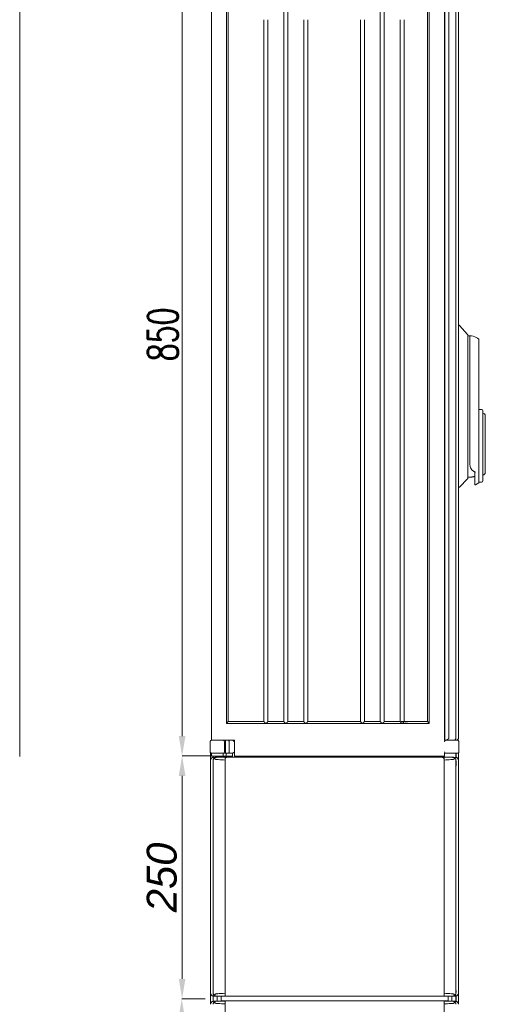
# Model space of a CAD drawing. Header units: centimetres. Extents: x -4572 to 125430, y -27163 to 73697.
# Tile 12 of 44: x 98637 to 99105, y -18097 to -17108. Entities that reach past the tile are written whole.
import ezdxf

# ---------------------------------------------------------------- set-up
doc = ezdxf.new("R2010")
doc.units = ezdxf.units.CM
doc.header["$MEASUREMENT"] = 0
for name, color, linetype in [('kontur', 7, 'Continuous'), ('w0', 7, 'Continuous'), ('w0 @ 1', 7, 'Continuous')]:
    doc.layers.add(name, color=color, linetype=linetype)
doc.styles.add('style1', font='romans.shx', dxfattribs={"width": 0.7, "height": 12})
doc.styles.add('WYMIAROWA', font='ariali.ttf', dxfattribs={"height": 30})
doc.dimstyles.new('aaa', dxfattribs={"dimtxt": 30, "dimasz": 20, "dimexe": 0, "dimexo": 0, "dimgap": 4, "dimtad": 1, "dimdec": 0, "dimzin": 9, "dimdsep": 46, "dimtxsty": 'style1', "dimcen": 0.09, "dimclrt": 256, "dimadec": 0, "dimazin": 1, "dimtfac": 1, "dimtdec": 0, "dimtmove": 0, "dimatfit": 0, "dimfxl": 1, "dimtolj": 1, "dimtzin": 0, "dimarcsym": 0})
doc.dimstyles.new('MOJE', dxfattribs={"dimtxt": 30, "dimasz": 20, "dimexe": 0, "dimexo": 0, "dimgap": 5, "dimtad": 1, "dimtoh": 1, "dimdec": 0, "dimrnd": 1, "dimzin": 12, "dimdsep": 46, "dimtxsty": 'WYMIAROWA', "dimcen": 0.09, "dimadec": 0, "dimazin": 2, "dimtfac": 1, "dimtdec": 0, "dimtofl": 0, "dimtmove": 0, "dimatfit": 3, "dimfxl": 1, "dimtolj": 1, "dimtzin": 0, "dimarcsym": 0})

# ---------------------------------------------------------------- blocks, each defined once
blk = doc.blocks.new('q3tr3rfg2')
at = {"layer": 'kontur', "color": 7, "lineweight": 0}
for p, q in [((44180.52, 1674.74), (44180.52, 2474.74)), ((44180.54, 1690.74), (44180.54, 2474.74)), ((44180.53, 2459.74), (44180.53, 1707.74)), ((44180.53, 1674.74), (44180.53, 1690.74)), ((44180.53, 1690.74), (44180.54, 1690.74))]:
    blk.add_line(p, q, dxfattribs=at)
blk = doc.blocks.new('SKRF 800 C + NDC')
at = {"layer": 'kontur', "color": 7, "lineweight": 0}
for p, q in [((-123.56, 1886.77), (-123.56, 1102.56)), ((-123.56, 1886.77), (-123.56, 1102.56)), ((-123.55, 1886.77), (-123.55, 1102.56)), ((110.51, 1886.77), (110.51, 1102.48)), ((110.7, 1889.27), (110.7, 1102.56)), ((114.99, 1886.27), (114.99, 1105.57)), ((122.01, 1886.27), (122.01, 1791.73)), ((124.51, 1791.73), (124.51, 1886.27)), ((-108.55, 1871.77), (-108.55, 1119.57)), ((-106.81, 1870.03), (-106.81, 1121.3)), ((93.27, 1121.3), (93.27, 1870.03)), ((95.01, 1119.57), (95.01, 1871.77)), ((-51.03, 1854.56), (-51.03, 1121.3)), ((-47.03, 1854.56), (-47.03, 1121.3)), ((45.99, 1854.56), (45.99, 1121.3)), ((49.99, 1854.56), (49.99, 1121.3)), ((-71.04, 1826.55), (-71.04, 1121.3)), ((-67.04, 1826.55), (-67.04, 1121.3)), ((-31.03, 1826.55), (-31.03, 1121.3)), ((-27.03, 1826.55), (-27.03, 1121.3)), ((25.99, 1826.55), (25.99, 1121.3)), ((29.99, 1826.55), (29.99, 1121.3)), ((66, 1826.55), (66, 1121.3)), ((70, 1826.55), (70, 1121.3)), ((122.01, 1791.73), (122.01, 1105.07)), ((124.51, 1105.07), (124.51, 1791.73)), ((125.61, 1519.26), (133.76, 1510.21)), ((134.02, 1509.54), (134.02, 1365.8)), ((136.02, 1495.92), (136.02, 1508.92)), ((145.02, 1505.08), (145.02, 1429.11)), ((136.02, 1492.86), (136.02, 1495.92)), ((136.02, 1388.93), (136.02, 1492.79)), ((147.52, 1434.9), (145.02, 1434.9)), ((145.02, 1434.9), (145.02, 1424.9)), ((145.02, 1395.14), (145.02, 1424.9)), ((149.02, 1433.4), (149.02, 1424.9)), ((149.02, 1424.9), (149.02, 1395.14)), ((151.52, 1371.64), (151.52, 1428.65)), ((145.02, 1394.65), (145.02, 1395.14)), ((149.02, 1395.14), (149.02, 1394.4)), ((136.02, 1380.12), (136.02, 1388.93)), ((145.02, 1381.01), (145.02, 1394.65)), ((149.02, 1394.4), (149.02, 1380.76)), ((145.02, 1378.93), (145.02, 1381.01)), ((145.02, 1378.93), (145.02, 1376.62)), ((145.02, 1375.03), (145.02, 1376.62)), ((149.02, 1380.76), (149.02, 1379.72)), ((149.02, 1379.72), (149.02, 1377.41)), ((149.02, 1377.41), (149.02, 1375.03)), ((136.46, 1366.9), (136.02, 1366.88)), ((136.76, 1366.91), (136.75, 1366.9)), ((141.02, 1359.62), (141.02, 1371.51)), ((145.02, 1371.89), (145.02, 1375.03)), ((145.02, 1371.89), (145.02, 1361.88)), ((149.02, 1375.03), (149.02, 1371.89)), ((149.02, 1371.89), (149.02, 1363.38)), ((133.72, 1365.09), (125.6, 1356.97)), ((144.73, 1361.24), (144.86, 1361.37)), ((145.02, 1363.16), (145.02, 1361.72)), ((145.02, 1361.88), (147.52, 1361.88)), ((-106.81, 1121.3), (-108.55, 1119.57)), ((-108.55, 1119.57), (95.01, 1119.57)), ((-106.81, 1121.3), (-71.05, 1121.3)), ((-67.02, 1121.3), (-51.04, 1121.3)), ((-47.02, 1121.3), (-31.04, 1121.3)), ((-27.01, 1121.3), (25.98, 1121.3)), ((30, 1121.3), (45.99, 1121.3)), ((49.99, 1121.3), (66, 1121.3)), ((70, 1121.3), (93.27, 1121.3)), ((93.27, 1121.3), (95.01, 1119.57)), ((-125.05, 1091.06), (-125.05, 1101.06)), ((-121.05, 1102.56), (-123.55, 1102.56)), ((-100.54, 1102.56), (-123.55, 1102.56)), ((-110.55, 1091.06), (-110.55, 1101.06)), ((-109.55, 1091.06), (-109.55, 1101.06)), ((-108.05, 1102.56), (-108.05, 1102.56)), ((-106.05, 1091.06), (-106.05, 1101.06)), ((-104.05, 1102.56), (-104.05, 1102.56)), ((-102.55, 1102.56), (-102.55, 1102.56)), ((-100.54, 1086.56), (-100.54, 1102.56)), ((110.51, 1102.56), (113.51, 1102.56)), ((110.7, 1102.56), (110.51, 1102.56)), ((119.4, 1102.56), (110.7, 1102.56)), ((112.01, 1102.56), (113.51, 1102.56)), ((113.51, 1102.56), (121.01, 1102.56)), ((121.01, 1102.56), (121.01, 1102.56)), ((121.01, 1102.56), (123.51, 1102.56)), ((122.02, 1105.07), (122.02, 1105.07)), ((124.21, 1102.38), (124.21, 1103.88)), ((125.01, 1091.06), (125.01, 1101.06)), ((-124.56, 1089.95), (-124.56, 1082.4)), ((-123.56, 1089.56), (-123.56, 1086.56)), ((-123.56, 1089.56), (-123.56, 1086.56)), ((-123.55, 1089.56), (-121.05, 1089.56)), ((-121.05, 1089.56), (-113.55, 1089.56)), ((-113.55, 1089.56), (-112.05, 1089.56)), ((-113.55, 1089.56), (-110.17, 1089.56)), ((-112.05, 1089.56), (-112.05, 1086.56)), ((-110.17, 1089.56), (-106.67, 1089.56)), ((-109.05, 1089.56), (-109.05, 1086.56)), ((-106.67, 1089.56), (-102.48, 1089.56)), ((-102.55, 1089.56), (-102.55, 1085.56)), ((110.51, 1089.65), (110.51, 1086.56)), ((113.51, 1089.56), (110.51, 1089.56)), ((113.51, 1089.56), (112.01, 1089.56)), ((121.01, 1089.56), (113.51, 1089.56)), ((123.51, 1089.56), (121.01, 1089.56)), ((122.02, 1089.56), (122.02, 1087.02)), ((124.52, 1082.4), (124.52, 1089.95)), ((-124.56, 1082.4), (-124.56, 848.61)), ((-123.56, 1086.56), (-123.56, 1086.56)), ((-123.56, 1086.56), (-123.56, 1086.56)), ((-123.56, 1086.56), (-123.56, 1086.56)), ((-122.06, 1086.56), (-122.06, 1085.36)), ((-122.06, 1082.52), (-122.06, 1082.54)), ((-122.06, 848.47), (-122.06, 1082.54)), ((-122.06, 848.47), (-122.06, 1082.54)), ((-119.17, 1085.42), (-121.59, 1085.4)), ((-117.47, 1085.57), (-119.06, 1085.57)), ((-102.55, 1085.66), (-117.05, 1085.66)), ((-108.38, 1085.53), (-117.05, 1085.53)), ((-112.05, 1086.56), (-109.05, 1086.56)), ((-110.06, 1082.67), (-110.06, 1085.5)), ((-108.98, 1085.33), (-110.06, 1085.33)), ((-110.06, 1082.67), (-110.06, 965.54)), ((-110.06, 1079.06), (-110.05, 1079.06)), ((-110.05, 1082.66), (-110.05, 1081.56)), ((-109.04, 1086.56), (-102.56, 1086.56)), ((-108.34, 1085.54), (-108.38, 1085.53)), ((-0.02, 1085.56), (-108.07, 1085.56)), ((-103.59, 1085.56), (-103.44, 1085.57)), ((-100.54, 1086.56), (110.53, 1086.56)), ((-0.02, 1085.56), (108.03, 1085.56)), ((102.51, 1086.56), (102.51, 1085.56)), ((102.51, 1085.66), (117.01, 1085.66)), ((103.55, 1085.56), (103.4, 1085.57)), ((108.34, 1085.53), (117.01, 1085.53)), ((108.94, 1085.33), (110.02, 1085.33)), ((110.01, 1082.66), (110.01, 1081.56)), ((110.02, 1079.06), (110.01, 1079.06)), ((110.02, 1082.67), (110.02, 1085.5)), ((110.02, 1082.67), (110.02, 965.54)), ((117.43, 1085.57), (119.02, 1085.57)), ((121.55, 1085.4), (119.13, 1085.42)), ((122.02, 1087.02), (122.02, 1085.36)), ((122.02, 1082.52), (122.02, 1082.54)), ((122.02, 848.47), (122.02, 1082.54)), ((122.02, 848.47), (122.02, 1082.54)), ((124.52, 848.61), (124.52, 1082.4)), ((-110.06, 965.54), (-110.06, 848.41)), ((110.02, 965.54), (110.02, 848.41)), ((-110.06, 853), (-110.05, 853)), ((110.02, 853), (110.01, 853)), ((-124.56, 848.61), (-124.56, 837.34)), ((-122.06, 849.38), (-122.1, 849.39)), ((-122.06, 845.64), (-122.06, 841.95)), ((-122.06, 841.95), (-122.06, 840.3)), ((-121.59, 845.61), (-119.15, 845.59)), ((-114.06, 845.5), (-118.05, 845.5)), ((-118.05, 845.5), (-118.05, 840.41)), ((-114.06, 845.55), (-114.06, 845.51)), ((-114.06, 845.51), (-114.06, 845.49)), ((-110.05, 845.51), (-114.06, 845.51)), ((-114.06, 840.91), (-114.06, 845.51)), ((-114.05, 840.91), (-114.05, 840.5)), ((-110.06, 845.52), (-110.06, 848.41)), ((-110.05, 845.51), (-110.06, 845.54)), ((-110.06, 845.44), (-110.06, 845.51)), ((-110.05, 845.51), (-110.05, 845.51)), ((110.02, 845.52), (110.02, 848.41)), ((110.02, 845.51), (110.02, 845.54)), ((110.02, 845.43), (110.02, 845.51)), ((110.02, 845.51), (114.02, 845.51)), ((114.01, 840.91), (114.01, 840.5)), ((114.02, 845.55), (114.02, 845.51)), ((114.02, 845.51), (114.02, 845.49)), ((114.02, 840.91), (114.02, 845.51)), ((114.02, 845.5), (118.01, 845.5)), ((118.01, 845.5), (118.01, 840.41)), ((119.11, 845.59), (121.55, 845.61)), ((122.02, 849.38), (122.06, 849.39)), ((122.02, 845.64), (122.02, 841.95)), ((122.02, 841.95), (122.02, 840.3)), ((124.52, 837.34), (124.52, 848.61)), ((-122.06, 837.46), (-122.06, 837.47)), ((-119.17, 840.36), (-121.59, 840.34)), ((-118.05, 840.5), (-119.06, 840.5)), ((-110.05, 840.5), (-114.05, 840.5)), ((-114.05, 840.5), (-110.06, 840.5)), ((-110.05, 840.5), (-110.06, 840.5)), ((-110.06, 837.61), (-110.06, 840.44)), ((-110.06, 837.39), (-110.06, 720.26)), ((110.01, 840.5), (114.01, 840.5)), ((110.01, 840.5), (110.02, 840.5)), ((114.01, 840.5), (110.02, 840.5)), ((110.02, 837.61), (110.02, 840.44)), ((110.02, 837.39), (110.02, 720.26)), ((118.01, 840.5), (119.02, 840.5)), ((121.55, 840.34), (119.13, 840.36)), ((122.02, 837.46), (122.02, 837.47))]:
    blk.add_line(p, q, dxfattribs=at)
at = {"layer": 'kontur', "color": 7, "lineweight": 0, "flags": 128}
for points in [[(124.51, 1519.88), (124.54, 1519.88), (124.94, 1519.75), (125.3, 1519.54), (125.61, 1519.26)], [(133.76, 1510.21), (133.95, 1509.9), (134.02, 1509.54)], [(136.12, 1508.92), (136.07, 1508.92), (136.02, 1508.91)], [(144.86, 1505.45), (143.64, 1506.45), (142.3, 1507.3), (140.87, 1507.98), (139.3, 1508.5), (137.67, 1508.82), (136.02, 1508.92)], [(144.86, 1505.45), (144.93, 1505.37), (144.98, 1505.28), (145.01, 1505.19), (145.02, 1505.08)], [(136.02, 1380.12), (136.05, 1379.47), (136.11, 1378.82), (136.21, 1378.18), (136.31, 1377.69), (136.44, 1377.2), (136.59, 1376.72), (136.77, 1376.26), (136.98, 1375.8), (137.22, 1375.36), (137.48, 1374.93), (137.77, 1374.53), (138.09, 1374.15), (138.43, 1373.79), (138.79, 1373.46), (139.18, 1373.15), (139.58, 1372.88), (140, 1372.63), (140.33, 1372.47), (140.67, 1372.32), (141.02, 1372.2), (141.36, 1372.1), (141.71, 1372.03)], [(134.02, 1365.8), (133.94, 1365.42), (133.72, 1365.09)], [(136.02, 1366.88), (134.36, 1366.99), (134.02, 1367.06)], [(136.09, 1366.88), (136.1, 1366.88), (136.1, 1366.88), (136.1, 1366.88), (136.11, 1366.88), (136.11, 1366.88), (136.11, 1366.88), (136.11, 1366.88), (136.11, 1366.88), (136.11, 1366.88), (136.12, 1366.88), (136.12, 1366.88), (136.13, 1366.88), (136.13, 1366.88), (136.15, 1366.88), (136.16, 1366.88)], [(136.46, 1366.89), (136.5, 1366.89), (136.54, 1366.9), (136.59, 1366.9), (136.63, 1366.9), (136.73, 1366.9), (136.82, 1366.91), (136.94, 1366.92), (137.06, 1366.93), (137.18, 1366.94), (137.19, 1366.94)], [(137.19, 1366.94), (137.41, 1366.96), (137.64, 1366.99), (137.86, 1367.02), (138.09, 1367.05), (138.32, 1367.09), (138.54, 1367.14), (138.76, 1367.18), (138.99, 1367.24), (139.56, 1367.39), (140.12, 1367.57), (140.67, 1367.78), (141.02, 1367.93)], [(141.02, 1371.51), (141.03, 1371.62), (141.07, 1371.72), (141.12, 1371.8), (141.19, 1371.87), (141.25, 1371.92), (141.32, 1371.97), (141.46, 1372.02), (141.53, 1372.03), (141.61, 1372.04), (141.71, 1372.03)], [(125.6, 1356.97), (124.95, 1356.53), (124.51, 1356.45)], [(141.74, 1359.21), (141.74, 1359.21), (141.73, 1359.21), (141.73, 1359.2), (141.71, 1359.2), (141.7, 1359.19), (141.7, 1359.19), (141.69, 1359.19), (141.68, 1359.18), (141.67, 1359.18), (141.67, 1359.18), (141.64, 1359.17), (141.62, 1359.16), (141.6, 1359.16), (141.57, 1359.15), (141.55, 1359.15), (141.54, 1359.15), (141.51, 1359.15), (141.49, 1359.15), (141.47, 1359.15), (141.45, 1359.15), (141.42, 1359.16), (141.39, 1359.16), (141.36, 1359.17), (141.32, 1359.18), (141.29, 1359.2), (141.23, 1359.23), (141.16, 1359.28), (141.11, 1359.34), (141.06, 1359.42), (141.03, 1359.52), (141.02, 1359.62)], [(141.74, 1359.21), (143.38, 1360.17), (144.86, 1361.35)], [(144.56, 1361.08), (144.73, 1361.24), (144.86, 1361.37)], [(145.02, 1361.72), (145.01, 1361.62), (144.98, 1361.52), (144.93, 1361.43), (144.86, 1361.35)], [(144.86, 1361.35), (144.86, 1361.35), (144.86, 1361.37)], [(-67.04, 1121.3), (-67.16, 1121.15), (-67.29, 1121), (-67.41, 1120.85), (-67.53, 1120.7), (-67.65, 1120.55), (-67.77, 1120.39), (-67.84, 1120.32), (-67.91, 1120.25), (-67.99, 1120.18), (-68.08, 1120.1), (-68.17, 1120.04), (-68.26, 1119.98), (-68.44, 1119.89), (-68.64, 1119.83), (-68.84, 1119.79), (-69.04, 1119.78), (-69.24, 1119.79), (-69.44, 1119.83), (-69.51, 1119.85), (-69.58, 1119.87), (-69.64, 1119.89), (-69.7, 1119.92), (-69.76, 1119.95), (-69.82, 1119.98), (-69.93, 1120.05), (-70.05, 1120.15), (-70.18, 1120.26), (-70.24, 1120.33), (-70.27, 1120.36), (-70.29, 1120.38), (-70.29, 1120.39), (-70.3, 1120.39), (-70.3, 1120.39), (-70.3, 1120.4), (-70.3, 1120.4), (-70.3, 1120.4), (-70.3, 1120.4), (-70.3, 1120.4), (-70.3, 1120.4), (-70.3, 1120.4), (-70.3, 1120.4), (-70.3, 1120.4), (-70.3, 1120.4), (-70.3, 1120.4), (-70.3, 1120.4), (-70.3, 1120.4), (-70.3, 1120.4), (-70.3, 1120.4), (-70.3, 1120.4), (-70.31, 1120.4), (-70.33, 1120.43), (-70.36, 1120.47), (-70.41, 1120.53), (-70.47, 1120.6), (-70.52, 1120.66), (-70.57, 1120.73), (-70.58, 1120.75), (-70.6, 1120.77), (-70.61, 1120.79), (-70.63, 1120.81), (-70.65, 1120.83), (-70.66, 1120.85), (-70.73, 1120.94), (-70.82, 1121.04), (-70.92, 1121.16), (-71.04, 1121.3)], [(-51.03, 1121.3), (-50.94, 1121.19), (-50.86, 1121.1), (-50.79, 1121.01), (-50.73, 1120.94), (-50.68, 1120.87), (-50.63, 1120.81), (-50.58, 1120.74), (-50.51, 1120.66), (-50.45, 1120.58), (-50.39, 1120.51), (-50.34, 1120.45), (-50.3, 1120.4), (-50.25, 1120.34), (-50.2, 1120.29), (-50.16, 1120.25), (-50.11, 1120.2), (-50.06, 1120.16), (-50.02, 1120.12), (-49.91, 1120.04), (-49.81, 1119.98), (-49.74, 1119.94), (-49.67, 1119.91), (-49.6, 1119.88), (-49.52, 1119.85), (-49.44, 1119.83), (-49.24, 1119.79), (-49.03, 1119.78), (-48.83, 1119.79), (-48.63, 1119.83), (-48.43, 1119.89), (-48.25, 1119.98), (-48.15, 1120.04), (-48.04, 1120.13), (-47.93, 1120.22), (-47.84, 1120.31), (-47.77, 1120.39), (-47.66, 1120.52), (-47.56, 1120.65), (-47.45, 1120.78), (-47.35, 1120.91), (-47.24, 1121.04), (-47.14, 1121.17), (-47.03, 1121.3)], [(-31.03, 1121.3), (-30.94, 1121.19), (-30.86, 1121.1), (-30.79, 1121.01), (-30.72, 1120.94), (-30.67, 1120.87), (-30.63, 1120.82), (-30.6, 1120.78), (-30.56, 1120.73), (-30.5, 1120.66), (-30.45, 1120.59), (-30.41, 1120.53), (-30.36, 1120.48), (-30.33, 1120.44), (-30.29, 1120.4), (-30.22, 1120.32), (-30.15, 1120.25), (-30.07, 1120.17), (-29.98, 1120.1), (-29.89, 1120.03), (-29.81, 1119.98), (-29.72, 1119.93), (-29.64, 1119.89), (-29.55, 1119.86), (-29.46, 1119.83), (-29.35, 1119.81), (-29.24, 1119.79), (-29.03, 1119.78), (-28.82, 1119.79), (-28.6, 1119.83), (-28.48, 1119.87), (-28.36, 1119.92), (-28.25, 1119.98), (-28.16, 1120.03), (-28.08, 1120.09), (-27.99, 1120.17), (-27.9, 1120.24), (-27.83, 1120.31), (-27.76, 1120.39), (-27.73, 1120.44), (-27.68, 1120.49), (-27.64, 1120.54), (-27.59, 1120.6), (-27.53, 1120.68), (-27.48, 1120.75), (-27.44, 1120.8), (-27.41, 1120.83), (-27.39, 1120.86), (-27.36, 1120.89), (-27.33, 1120.93), (-27.24, 1121.04), (-27.14, 1121.16), (-27.03, 1121.3)], [(29.99, 1121.3), (29.53, 1120.74), (29.38, 1120.55), (29.22, 1120.36), (29.05, 1120.18), (28.91, 1120.07), (28.75, 1119.97), (28.6, 1119.89), (28.43, 1119.84), (28.24, 1119.8), (28.04, 1119.78), (27.87, 1119.78), (27.7, 1119.8), (27.55, 1119.84), (27.41, 1119.88), (27.22, 1119.97), (27.07, 1120.07), (26.88, 1120.23), (26.72, 1120.4), (26.58, 1120.57), (25.99, 1121.3)], [(45.99, 1121.3), (46.45, 1120.74), (46.6, 1120.55), (46.76, 1120.36), (46.94, 1120.18), (47.07, 1120.07), (47.23, 1119.97), (47.38, 1119.89), (47.55, 1119.84), (47.74, 1119.8), (47.94, 1119.78), (48.11, 1119.78), (48.28, 1119.8), (48.44, 1119.84), (48.58, 1119.88), (48.76, 1119.97), (48.91, 1120.07), (49.1, 1120.23), (49.26, 1120.4), (49.4, 1120.57), (49.99, 1121.3)], [(66, 1121.3), (66.46, 1120.74), (66.61, 1120.55), (66.76, 1120.36), (66.94, 1120.18), (67.08, 1120.07), (67.23, 1119.97), (67.39, 1119.89), (67.56, 1119.84), (67.75, 1119.8), (67.95, 1119.78), (68.12, 1119.78), (68.29, 1119.8), (68.44, 1119.84), (68.58, 1119.88), (68.76, 1119.97), (68.92, 1120.07), (69.11, 1120.23), (69.27, 1120.4), (69.41, 1120.57), (70, 1121.3)], [(73.16, 1121.08), (73.16, 1121.09), (73.09, 1121.11), (72.97, 1121.13), (72.8, 1121.15), (72.58, 1121.17), (72.33, 1121.19), (72.04, 1121.21), (71.71, 1121.23), (71.36, 1121.25), (70.98, 1121.27), (70.58, 1121.29), (70.18, 1121.31), (69.78, 1121.33), (69.38, 1121.35), (68.99, 1121.37), (68.6, 1121.39), (68.25, 1121.41), (67.92, 1121.43), (67.63, 1121.45), (67.38, 1121.47), (67.16, 1121.49), (66.99, 1121.51), (66.87, 1121.53), (66.79, 1121.55), (66.79, 1121.56)], [(-125.05, 1101.06), (-125.03, 1101.31), (-124.97, 1101.56), (-124.86, 1101.79), (-124.72, 1102), (-124.55, 1102.18), (-124.35, 1102.33), (-124.12, 1102.45), (-123.88, 1102.53), (-123.72, 1102.55), (-123.57, 1102.56), (-123.55, 1102.56)], [(-110.55, 1101.15), (-110.55, 1101.14), (-110.55, 1101.06)], [(-110.17, 1102.56), (-110.11, 1102.56), (-110.05, 1102.54), (-110, 1102.51), (-109.94, 1102.46), (-109.89, 1102.41), (-109.84, 1102.34), (-109.79, 1102.26), (-109.75, 1102.17), (-109.71, 1102.07), (-109.67, 1101.97), (-109.64, 1101.85), (-109.61, 1101.73), (-109.59, 1101.6), (-109.57, 1101.47), (-109.56, 1101.34), (-109.55, 1101.2), (-109.55, 1101.06)], [(-106.67, 1102.56), (-106.61, 1102.56), (-106.55, 1102.54), (-106.5, 1102.51), (-106.44, 1102.46), (-106.39, 1102.41), (-106.34, 1102.34), (-106.29, 1102.26), (-106.25, 1102.17), (-106.21, 1102.07), (-106.17, 1101.97), (-106.14, 1101.85), (-106.11, 1101.73), (-106.09, 1101.6), (-106.07, 1101.47), (-106.06, 1101.34), (-106.05, 1101.2), (-106.05, 1101.06)], [(-102.48, 1102.56), (-102.41, 1102.54), (-102.31, 1102.49), (-102.18, 1102.42), (-102.05, 1102.32), (-101.89, 1102.2), (-101.72, 1102.06), (-101.55, 1101.92), (-101.3, 1101.71), (-101.04, 1101.49), (-100.78, 1101.27), (-100.55, 1101.06), (-100.55, 1101.06)], [(114.99, 1105.57), (114.98, 1105.41), (114.96, 1105.25), (114.93, 1105.1), (114.89, 1104.94), (114.84, 1104.79), (114.78, 1104.64), (114.7, 1104.49), (114.62, 1104.35), (114.52, 1104.2), (114.41, 1104.07), (114.3, 1103.93), (114.17, 1103.8), (114.03, 1103.68), (113.89, 1103.56), (113.73, 1103.44), (113.57, 1103.34), (113.4, 1103.23), (113.22, 1103.14), (113.04, 1103.05), (112.84, 1102.97), (112.65, 1102.89), (112.45, 1102.82), (112.24, 1102.76), (112.03, 1102.71), (111.81, 1102.67), (111.59, 1102.63), (111.37, 1102.6), (111.15, 1102.58), (110.93, 1102.57), (110.7, 1102.56)], [(119.52, 1102.56), (119.76, 1102.58), (119.98, 1102.61), (120.18, 1102.66), (120.36, 1102.71), (120.52, 1102.78), (120.66, 1102.84), (120.82, 1102.93), (120.96, 1103.02), (121.08, 1103.11), (121.2, 1103.21), (121.3, 1103.32), (121.4, 1103.43), (121.52, 1103.57), (121.65, 1103.75), (121.73, 1103.91), (121.82, 1104.09), (121.89, 1104.29), (121.96, 1104.53), (122, 1104.78), (122.02, 1105.07)], [(124.51, 1105.07), (124.51, 1104.88), (124.49, 1104.69), (124.45, 1104.51), (124.4, 1104.33), (124.34, 1104.15), (124.27, 1103.98), (124.18, 1103.82), (124.08, 1103.66), (123.97, 1103.51), (123.85, 1103.36), (123.71, 1103.23), (123.57, 1103.11), (123.42, 1103), (123.26, 1102.9), (123.1, 1102.81), (122.93, 1102.74), (122.75, 1102.68), (122.57, 1102.63), (122.39, 1102.59), (122.2, 1102.57), (122.01, 1102.56)], [(125.01, 1101.06), (124.99, 1101.31), (124.93, 1101.56), (124.83, 1101.79), (124.69, 1102), (124.51, 1102.18), (124.31, 1102.33), (124.08, 1102.45), (123.84, 1102.53), (123.69, 1102.55), (123.53, 1102.56), (123.51, 1102.56)], [(124.51, 1105.07), (124.51, 1104.88), (124.49, 1104.69), (124.45, 1104.51), (124.4, 1104.33), (124.34, 1104.15), (124.27, 1103.98), (124.21, 1103.88)], [(-123.55, 1089.56), (-123.57, 1089.56), (-123.72, 1089.57), (-123.88, 1089.6), (-124.12, 1089.67), (-124.35, 1089.79), (-124.55, 1089.94), (-124.72, 1090.12), (-124.86, 1090.33), (-124.97, 1090.56), (-125.03, 1090.81), (-125.05, 1091.06)], [(-110.17, 1089.56), (-110.11, 1089.57), (-110.05, 1089.58), (-110, 1089.62), (-109.94, 1089.66), (-109.89, 1089.72), (-109.84, 1089.78), (-109.79, 1089.86), (-109.75, 1089.95), (-109.71, 1090.05), (-109.67, 1090.16), (-109.64, 1090.27), (-109.61, 1090.39), (-109.59, 1090.52), (-109.57, 1090.65), (-109.56, 1090.78), (-109.55, 1090.92), (-109.55, 1091.06)], [(-106.67, 1089.56), (-106.61, 1089.57), (-106.55, 1089.58), (-106.5, 1089.62), (-106.44, 1089.66), (-106.39, 1089.72), (-106.34, 1089.78), (-106.29, 1089.86), (-106.25, 1089.95), (-106.21, 1090.05), (-106.17, 1090.16), (-106.14, 1090.27), (-106.11, 1090.39), (-106.09, 1090.52), (-106.07, 1090.65), (-106.06, 1090.78), (-106.05, 1090.92), (-106.05, 1091.06)], [(-103.13, 1085.66), (-103, 1085.73), (-102.83, 1085.87), (-102.7, 1086.04), (-102.61, 1086.23), (-102.57, 1086.44), (-102.55, 1086.65), (-102.55, 1087.29), (-102.55, 1087.94), (-102.55, 1089.56)], [(-100.55, 1091.06), (-100.55, 1091.06), (-100.78, 1090.86), (-101.04, 1090.63), (-101.3, 1090.41), (-101.55, 1090.2), (-101.72, 1090.06), (-101.89, 1089.92), (-102.05, 1089.8), (-102.18, 1089.71), (-102.31, 1089.63), (-102.41, 1089.58), (-102.48, 1089.56)], [(122.05, 1085.36), (122.05, 1086.12), (122.05, 1086.93), (122.05, 1089.09), (122.05, 1089.56)], [(123.51, 1089.56), (123.53, 1089.56), (123.69, 1089.57), (123.84, 1089.6), (124.08, 1089.67), (124.31, 1089.79), (124.51, 1089.94), (124.69, 1090.12), (124.83, 1090.33), (124.93, 1090.56), (124.99, 1090.81), (125.01, 1091.06)], [(-121.64, 1085.4), (-121.69, 1085.4), (-121.92, 1085.38), (-122.15, 1085.35), (-122.37, 1085.31), (-122.58, 1085.26), (-122.79, 1085.19), (-122.96, 1085.13), (-123.12, 1085.06), (-123.26, 1084.98), (-123.4, 1084.89), (-123.53, 1084.8), (-123.65, 1084.7), (-123.76, 1084.6), (-123.85, 1084.49), (-123.94, 1084.38), (-124.02, 1084.25), (-124.1, 1084.11), (-124.15, 1083.98), (-124.2, 1083.84), (-124.2, 1083.83)], [(-112.05, 1086.56), (-114.42, 1086.56), (-119.17, 1086.56), (-121.55, 1086.56), (-121.84, 1086.56), (-122.14, 1086.56), (-122.44, 1086.56), (-122.73, 1086.56), (-122.93, 1086.56), (-123.11, 1086.56), (-123.24, 1086.56), (-123.35, 1086.56), (-123.43, 1086.56), (-123.5, 1086.56), (-123.54, 1086.56), (-123.56, 1086.56), (-123.56, 1086.56)], [(-122.09, 1085.36), (-122.09, 1086.12), (-122.09, 1086.56)], [(-122.06, 1082.52), (-122.09, 1081.62), (-122.09, 1080.72), (-122.08, 1079.82), (-122.08, 1078.92), (-122.08, 1078.01), (-122.08, 1077.11), (-122.08, 1076.21), (-122.08, 1075.31), (-122.08, 1069.64), (-122.07, 1059.51), (-122.07, 1041.42), (-122.06, 1009.13), (-122.06, 951.46), (-122.06, 893.8), (-122.07, 868.42), (-122.08, 857.26), (-122.08, 852.35), (-122.08, 851.7), (-122.08, 851.06), (-122.08, 850.42), (-122.08, 849.77), (-122.09, 849.13), (-122.06, 848.49)], [(-120.94, 1084.75), (-121.16, 1084.57), (-121.38, 1084.33), (-121.57, 1084.06), (-121.74, 1083.77), (-121.86, 1083.47), (-121.96, 1083.16), (-122.02, 1082.84), (-122.06, 1082.54)], [(-121.06, 1084.66), (-121.23, 1084.5), (-121.38, 1084.33), (-121.57, 1084.07), (-121.72, 1083.81), (-121.84, 1083.53), (-121.94, 1083.24), (-122.01, 1082.89), (-122.03, 1082.78), (-122.05, 1082.66), (-122.06, 1082.57), (-122.06, 1082.54)], [(-121.06, 1084.66), (-120.84, 1084.84), (-120.61, 1084.99), (-120.38, 1085.12), (-120.13, 1085.22), (-119.87, 1085.3), (-119.6, 1085.37), (-119.42, 1085.4), (-119.22, 1085.42), (-119.02, 1085.43), (-118.53, 1085.45), (-118.03, 1085.45), (-117.54, 1085.45), (-117.04, 1085.45), (-116.54, 1085.45), (-113.3, 1085.47), (-110.06, 1085.5)], [(-121.06, 1084.66), (-120.99, 1084.59), (-120.74, 1084.36), (-120.48, 1084.13), (-120.21, 1083.89), (-119.92, 1083.66), (-119.72, 1083.51), (-119.51, 1083.37), (-119.29, 1083.25), (-119.07, 1083.17), (-118.83, 1083.12), (-118.36, 1083.1), (-117.89, 1083.09), (-117.42, 1083.1), (-116.94, 1083.09), (-115.22, 1083.02), (-113.5, 1082.93), (-111.78, 1082.81), (-110.06, 1082.67)], [(-120, 1085.42), (-119.88, 1085.46), (-119.59, 1085.52), (-119.32, 1085.56), (-119.06, 1085.57)], [(-115.82, 1085.45), (-116.5, 1085.46), (-117.2, 1085.47), (-117.89, 1085.48), (-118.59, 1085.46), (-119.01, 1085.43)], [(-117.05, 1085.66), (-117.13, 1085.66), (-117.21, 1085.65), (-117.29, 1085.63), (-117.37, 1085.61), (-117.44, 1085.58), (-117.51, 1085.55), (-117.58, 1085.51), (-117.63, 1085.48)], [(-117.38, 1085.48), (-117.37, 1085.48), (-117.29, 1085.5), (-117.21, 1085.52), (-117.13, 1085.53), (-117.05, 1085.53)], [(-108.07, 1085.56), (-108.31, 1085.55), (-108.55, 1085.5), (-108.8, 1085.42), (-108.98, 1085.34), (-109.15, 1085.24), (-109.32, 1085.12), (-109.47, 1084.98), (-109.6, 1084.83), (-109.72, 1084.66), (-109.83, 1084.49), (-109.91, 1084.31), (-109.99, 1084.06), (-110.03, 1083.82), (-110.05, 1083.58)], [(103.1, 1085.66), (102.96, 1085.73), (102.8, 1085.87), (102.67, 1086.04), (102.58, 1086.23), (102.53, 1086.44), (102.52, 1086.56)], [(108.03, 1085.56), (108.27, 1085.55), (108.51, 1085.5), (108.76, 1085.42), (108.94, 1085.34), (109.11, 1085.24), (109.28, 1085.12), (109.43, 1084.98), (109.57, 1084.83), (109.69, 1084.66), (109.79, 1084.49), (109.87, 1084.31), (109.95, 1084.06), (110, 1083.82), (110.01, 1083.58)], [(121.03, 1084.66), (120.8, 1084.84), (120.57, 1084.99), (120.34, 1085.12), (120.09, 1085.22), (119.84, 1085.3), (119.56, 1085.37), (119.38, 1085.4), (119.18, 1085.42), (118.98, 1085.43), (118.49, 1085.45), (117.99, 1085.45), (117.5, 1085.45), (117, 1085.45), (116.51, 1085.45), (113.26, 1085.47), (110.02, 1085.5)], [(121.03, 1084.66), (120.95, 1084.59), (120.7, 1084.36), (120.44, 1084.13), (120.17, 1083.89), (119.89, 1083.66), (119.69, 1083.51), (119.48, 1083.37), (119.25, 1083.25), (119.03, 1083.17), (118.79, 1083.12), (118.32, 1083.1), (117.85, 1083.09), (117.38, 1083.1), (116.91, 1083.09), (115.18, 1083.02), (113.46, 1082.93), (111.74, 1082.81), (110.02, 1082.67)], [(115.78, 1085.45), (116.46, 1085.46), (117.16, 1085.47), (117.86, 1085.48), (118.55, 1085.46), (118.98, 1085.43)], [(117.01, 1085.66), (117.09, 1085.66), (117.17, 1085.65), (117.25, 1085.63), (117.33, 1085.61), (117.4, 1085.58), (117.48, 1085.55), (117.55, 1085.51), (117.59, 1085.48)], [(117.34, 1085.48), (117.33, 1085.48), (117.25, 1085.5), (117.17, 1085.52), (117.09, 1085.53), (117.01, 1085.53)], [(119.96, 1085.42), (119.84, 1085.46), (119.55, 1085.52), (119.29, 1085.56), (119.02, 1085.57)], [(120.91, 1084.75), (121.12, 1084.57), (121.34, 1084.33), (121.54, 1084.06), (121.7, 1083.77), (121.82, 1083.47), (121.92, 1083.16), (121.98, 1082.84), (122.02, 1082.54)], [(121.03, 1084.66), (121.19, 1084.5), (121.34, 1084.33), (121.53, 1084.07), (121.68, 1083.81), (121.8, 1083.53), (121.9, 1083.24), (121.98, 1082.89), (121.99, 1082.78), (122.01, 1082.66), (122.02, 1082.57), (122.02, 1082.54)], [(124.17, 1083.82), (124.14, 1083.91), (124.09, 1084.04), (124.03, 1084.17), (123.96, 1084.29), (123.88, 1084.41), (123.79, 1084.52), (123.7, 1084.62), (123.6, 1084.71), (123.48, 1084.81), (123.35, 1084.9), (123.21, 1084.99), (123.07, 1085.06), (122.92, 1085.13), (122.76, 1085.19), (122.59, 1085.24), (122.4, 1085.3), (122.19, 1085.34), (121.98, 1085.37), (121.77, 1085.39), (121.62, 1085.4)], [(122.02, 1082.52), (122.05, 1081.62), (122.05, 1080.72), (122.05, 1079.82), (122.05, 1078.92), (122.05, 1078.01), (122.05, 1077.11), (122.04, 1076.21), (122.04, 1075.31), (122.04, 1069.64), (122.04, 1059.51), (122.03, 1041.42), (122.02, 1009.13), (122.02, 951.46), (122.02, 893.8), (122.03, 868.42), (122.04, 857.26), (122.04, 852.35), (122.04, 851.7), (122.05, 851.06), (122.05, 850.42), (122.05, 849.77), (122.05, 849.13), (122.02, 848.49)], [(-124.2, 847.19), (-124.18, 847.1), (-124.13, 846.97), (-124.07, 846.84), (-124, 846.72), (-123.92, 846.6), (-123.83, 846.49), (-123.74, 846.39), (-123.64, 846.3), (-123.52, 846.2), (-123.39, 846.11), (-123.25, 846.02), (-123.11, 845.95), (-122.96, 845.88), (-122.8, 845.82), (-122.63, 845.76), (-122.44, 845.71), (-122.23, 845.67), (-122.02, 845.64), (-121.81, 845.62), (-121.66, 845.61)], [(-122.09, 840.3), (-122.09, 841.05), (-122.09, 841.87), (-122.09, 844.03), (-122.09, 845.11), (-122.09, 845.65)], [(-122.06, 848.47), (-122.06, 848.48), (-122.06, 848.49)], [(-122.06, 848.47), (-122.01, 848.09), (-121.92, 847.71), (-121.79, 847.35), (-121.62, 847.02), (-121.4, 846.71), (-121.18, 846.46), (-120.94, 846.24)], [(-122.06, 848.47), (-122.06, 848.47), (-122.06, 848.43), (-122.05, 848.38), (-122.03, 848.22), (-122, 848.03), (-121.96, 847.84), (-121.87, 847.57), (-121.77, 847.3), (-121.63, 847.05), (-121.47, 846.8), (-121.3, 846.59), (-121.1, 846.38)], [(-110.06, 848.41), (-111.99, 848.24), (-113.93, 848.12), (-115.87, 848.02), (-117.45, 847.97), (-117.76, 847.97), (-118.08, 847.98), (-118.4, 847.99), (-118.72, 847.97), (-119.03, 847.92), (-119.24, 847.85), (-119.44, 847.74), (-119.64, 847.62), (-119.99, 847.36), (-120.32, 847.09), (-120.64, 846.81), (-120.87, 846.59), (-121.1, 846.38)], [(-110.06, 845.52), (-112.96, 845.54), (-115.87, 845.56), (-116.66, 845.56), (-117.45, 845.57), (-117.72, 845.57), (-117.98, 845.57), (-118.25, 845.57), (-118.51, 845.57), (-118.78, 845.57), (-119.03, 845.58), (-119.21, 845.59), (-119.39, 845.61), (-119.55, 845.64), (-119.7, 845.67), (-120, 845.75), (-120.28, 845.85), (-120.54, 845.98), (-120.8, 846.14), (-120.95, 846.26), (-121.1, 846.38)], [(-117.47, 845.57), (-115.26, 845.55), (-114.06, 845.55)], [(110.02, 848.41), (111.95, 848.24), (113.89, 848.12), (115.83, 848.02), (117.41, 847.97), (117.73, 847.97), (118.05, 847.98), (118.36, 847.99), (118.68, 847.97), (118.99, 847.92), (119.2, 847.85), (119.41, 847.74), (119.6, 847.62), (119.95, 847.36), (120.28, 847.09), (120.6, 846.81), (120.84, 846.59), (121.06, 846.38)], [(110.02, 845.52), (112.93, 845.54), (115.83, 845.56), (116.62, 845.56), (117.41, 845.57), (117.68, 845.57), (117.94, 845.57), (118.21, 845.57), (118.48, 845.57), (118.74, 845.57), (119, 845.58), (119.18, 845.59), (119.35, 845.61), (119.51, 845.64), (119.67, 845.67), (119.96, 845.75), (120.24, 845.85), (120.51, 845.98), (120.76, 846.14), (120.91, 846.26), (121.06, 846.38)], [(110.02, 845.51), (110.02, 845.49), (110.02, 845.5), (110.02, 845.5), (110.02, 845.51)], [(117.43, 845.57), (115.23, 845.55), (114.02, 845.55)], [(122.02, 848.47), (121.97, 848.09), (121.88, 847.71), (121.75, 847.35), (121.58, 847.02), (121.37, 846.71), (121.14, 846.46), (120.9, 846.24)], [(122.02, 848.47), (122.02, 848.47), (122.02, 848.43), (122.01, 848.38), (121.99, 848.22), (121.96, 848.03), (121.92, 847.84), (121.84, 847.57), (121.73, 847.3), (121.59, 847.05), (121.43, 846.8), (121.26, 846.59), (121.06, 846.38)], [(121.6, 845.61), (121.65, 845.61), (121.89, 845.63), (122.11, 845.66), (122.33, 845.7), (122.55, 845.75), (122.75, 845.82), (122.92, 845.88), (123.08, 845.95), (123.22, 846.03), (123.36, 846.11), (123.49, 846.21), (123.61, 846.31), (123.72, 846.41), (123.81, 846.52), (123.9, 846.63), (123.98, 846.76), (124.06, 846.9), (124.11, 847.03), (124.16, 847.17), (124.16, 847.18)], [(122.02, 848.47), (122.02, 848.48), (122.02, 848.49)], [(122.05, 840.3), (122.05, 841.05), (122.05, 841.87), (122.05, 844.03), (122.05, 845.11), (122.05, 845.65)], [(-121.64, 840.34), (-121.69, 840.34), (-121.92, 840.32), (-122.15, 840.29), (-122.37, 840.25), (-122.58, 840.19), (-122.79, 840.13), (-122.96, 840.06), (-123.12, 839.99), (-123.26, 839.92), (-123.4, 839.83), (-123.53, 839.74), (-123.65, 839.64), (-123.76, 839.53), (-123.85, 839.43), (-123.94, 839.32), (-124.02, 839.18), (-124.1, 839.05), (-124.15, 838.92), (-124.2, 838.77), (-124.2, 838.76)], [(-120.94, 839.69), (-121.16, 839.51), (-121.38, 839.26), (-121.57, 839), (-121.74, 838.71), (-121.86, 838.41), (-121.96, 838.1), (-122.02, 837.78), (-122.06, 837.47)], [(-121.06, 839.59), (-121.23, 839.43), (-121.38, 839.26), (-121.57, 839.01), (-121.72, 838.74), (-121.84, 838.46), (-121.94, 838.18), (-122.01, 837.83), (-122.03, 837.71), (-122.05, 837.6), (-122.06, 837.51), (-122.06, 837.47)], [(-121.06, 839.59), (-120.84, 839.77), (-120.61, 839.93), (-120.38, 840.05), (-120.13, 840.15), (-119.87, 840.24), (-119.6, 840.3), (-119.42, 840.33), (-119.22, 840.36), (-119.02, 840.37), (-118.53, 840.38), (-118.03, 840.39), (-117.54, 840.39), (-117.04, 840.38), (-116.54, 840.38), (-113.3, 840.41), (-110.06, 840.44)], [(-121.06, 839.59), (-120.99, 839.52), (-120.74, 839.3), (-120.48, 839.06), (-120.21, 838.83), (-119.92, 838.6), (-119.72, 838.45), (-119.51, 838.31), (-119.29, 838.19), (-119.07, 838.1), (-118.83, 838.06), (-118.36, 838.03), (-117.89, 838.03), (-117.42, 838.03), (-116.94, 838.03), (-115.22, 837.96), (-113.5, 837.86), (-111.78, 837.75), (-110.06, 837.61)], [(-120, 840.35), (-119.88, 840.39), (-119.59, 840.46), (-119.32, 840.49), (-119.06, 840.5)], [(-115.82, 840.39), (-116.5, 840.39), (-117.2, 840.41), (-117.89, 840.41), (-118.59, 840.4), (-119.01, 840.37)], [(121.03, 839.59), (120.8, 839.77), (120.57, 839.93), (120.34, 840.05), (120.09, 840.15), (119.84, 840.24), (119.56, 840.3), (119.38, 840.33), (119.18, 840.36), (118.98, 840.37), (118.49, 840.38), (117.99, 840.39), (117.5, 840.39), (117, 840.38), (116.51, 840.38), (113.26, 840.41), (110.02, 840.44)], [(121.03, 839.59), (120.95, 839.52), (120.7, 839.3), (120.44, 839.06), (120.17, 838.83), (119.89, 838.6), (119.69, 838.45), (119.48, 838.31), (119.25, 838.19), (119.03, 838.1), (118.79, 838.06), (118.32, 838.03), (117.85, 838.03), (117.38, 838.03), (116.91, 838.03), (115.18, 837.96), (113.46, 837.86), (111.74, 837.75), (110.02, 837.61)], [(115.78, 840.39), (116.46, 840.39), (117.16, 840.41), (117.86, 840.41), (118.55, 840.4), (118.98, 840.37)], [(119.96, 840.35), (119.84, 840.39), (119.55, 840.46), (119.29, 840.49), (119.02, 840.5)], [(120.91, 839.69), (121.12, 839.51), (121.34, 839.26), (121.54, 839), (121.7, 838.71), (121.82, 838.41), (121.92, 838.1), (121.98, 837.78), (122.02, 837.47)], [(121.03, 839.59), (121.19, 839.43), (121.34, 839.26), (121.53, 839.01), (121.68, 838.74), (121.8, 838.46), (121.9, 838.18), (121.98, 837.83), (121.99, 837.71), (122.01, 837.6), (122.02, 837.51), (122.02, 837.47)], [(124.17, 838.75), (124.14, 838.84), (124.09, 838.97), (124.03, 839.1), (123.96, 839.23), (123.88, 839.34), (123.79, 839.46), (123.7, 839.55), (123.6, 839.65), (123.48, 839.75), (123.35, 839.84), (123.21, 839.92), (123.07, 840), (122.92, 840.06), (122.76, 840.13), (122.59, 840.18), (122.4, 840.23), (122.19, 840.28), (121.98, 840.31), (121.77, 840.33), (121.62, 840.34)]]:
    blk.add_lwpolyline(points, dxfattribs=at)
at = {"layer": 'kontur', "color": 7, "lineweight": 0}
for centre, radius, start, end in [((136.02, 1495.92), 13, 89.99989, 98.85462), ((147.52, 1433.4), 1.5, 0, 90), ((149.02, 1428.65), 2.5, 0, 90), ((149.02, 1371.64), 2.5, 270, 0), ((147.52, 1363.38), 1.5, 270, 0), ((-112.05, 1101.06), 1.5, 3.2672, 90), ((112.01, 1101.06), 1.5, 90, 177.8795), ((-112.05, 1091.06), 1.5, 270, 358.98387), ((112.01, 1091.06), 1.5, 180.24962, 270), ((-121.56, 1082.4), 3, 90.5, 180), ((121.52, 1082.4), 3, 0, 89.5), ((-121.56, 848.61), 3, 180, 269.5), ((121.52, 848.61), 3, 270.5, 0), ((-121.56, 837.34), 3, 90.5, 180), ((121.52, 837.34), 3, 0, 89.5)]:
    blk.add_arc(centre, radius, start, end, dxfattribs=at)
at = {"layer": 'w0', "color": 7, "lineweight": 0}
for p, q in [((-114.06, 845.49), (114.02, 845.55)), ((-114.05, 840.91), (114.01, 840.91))]:
    blk.add_line(p, q, dxfattribs=at)
blk = doc.blocks.new('*D1675')
at = {"color": 0, "lineweight": -2}
for p, q in [((5437.77, 1647.79), (5321.03, 1647.79)), ((5321.03, 820.61), (5321.03, 1627.79)), ((5351.08, 800.61), (5321.03, 800.61))]:
    blk.add_line(p, q, dxfattribs=at)
at = {"color": 0}
for points in [[(5324.36, 1627.79), (5317.69, 1627.79), (5321.03, 1647.79)], [(5317.69, 820.61), (5324.36, 820.61), (5321.03, 800.61)]]:
    blk.add_solid(points, dxfattribs=at)
at = {"lineweight": 0, "insert": (5301.73, 1224.2), "char_height": 30, "attachment_point": 5, "rotation": 90, "style": 'style1'}
blk.add_mtext('\\A1;850', dxfattribs=at)
blk = doc.blocks.new('*D1677')
at = {"color": 0, "lineweight": -2}
for p, q in [((5344.12, 556.64), (5320.66, 556.64)), ((5320.66, 536.64), (5320.66, 301.64)), ((5338.53, 281.64), (5320.66, 281.64))]:
    blk.add_line(p, q, dxfattribs=at)
at = {"color": 0}
for points in [[(5323.99, 536.64), (5317.33, 536.64), (5320.66, 556.64)], [(5317.33, 301.64), (5323.99, 301.64), (5320.66, 281.64)]]:
    blk.add_solid(points, dxfattribs=at)
at = {"lineweight": 0, "insert": (5301.36, 419.14), "char_height": 30, "attachment_point": 5, "rotation": 90, "style": 'style1'}
blk.add_mtext('\\A1;275', dxfattribs=at)
blk = doc.blocks.new('*D1678')
at = {"color": 0, "lineweight": -2}
for p, q in [((5351.08, 800.61), (5321.03, 800.61)), ((5321.03, 576.64), (5321.03, 780.61)), ((5344.12, 556.64), (5321.03, 556.64))]:
    blk.add_line(p, q, dxfattribs=at)
at = {"color": 0}
for points in [[(5324.36, 780.61), (5317.7, 780.61), (5321.03, 800.61)], [(5317.7, 576.64), (5324.36, 576.64), (5321.03, 556.64)]]:
    blk.add_solid(points, dxfattribs=at)
at = {"color": 0, "lineweight": 0, "insert": (5300.73, 678.62), "char_height": 30, "attachment_point": 5, "rotation": 90, "style": 'WYMIAROWA'}
blk.add_mtext('\\A1;250', dxfattribs=at)
blk = doc.blocks.new('dfgg')
at = {"layer": 'w0 @ 1', "color": 7, "lineweight": 0, "ltscale": 5}
blk.add_blockref('SKRF 800 C + NDC', (5474.28, -286.17), dxfattribs=at)
at = {"color": 7, "lineweight": 0}
dim = blk.add_linear_dim(base=(5321.03, 1647.79), p1=(5351.08, 800.61), p2=(5437.77, 1647.79), angle=90, text='850', dimstyle='aaa', dxfattribs=at)
dim.commit()
dim.dimension.update_dxf_attribs({"geometry": '*D1675', "text_midpoint": (5301.73, 1224.2)})
at = {"lineweight": 0}
dim = blk.add_linear_dim(base=(5321.03, 800.61), p1=(5344.12, 556.64), p2=(5351.08, 800.61), angle=90, text='250', dimstyle='MOJE', dxfattribs=at)
dim.commit()
dim.dimension.update_dxf_attribs({"geometry": '*D1678', "text_midpoint": (5300.73, 678.62)})
at = {"color": 7, "lineweight": 0}
dim = blk.add_linear_dim(base=(5320.66, 281.64), p1=(5344.12, 556.64), p2=(5338.53, 281.64), angle=90, dimstyle='aaa', dxfattribs=at)
dim.commit()
dim.dimension.update_dxf_attribs({"geometry": '*D1677', "text_midpoint": (5301.36, 419.14)})

msp = doc.modelspace()

# ---------------------------------------------------------------- block references
at = {"lineweight": 0}
for name, p in [('dfgg', (93479.04, -18648.55, 1125)), ('q3tr3rfg2', (54456.29, -19523.34, 1125))]:
    msp.add_blockref(name, p, dxfattribs=at)

doc.saveas('drawing.dxf')
